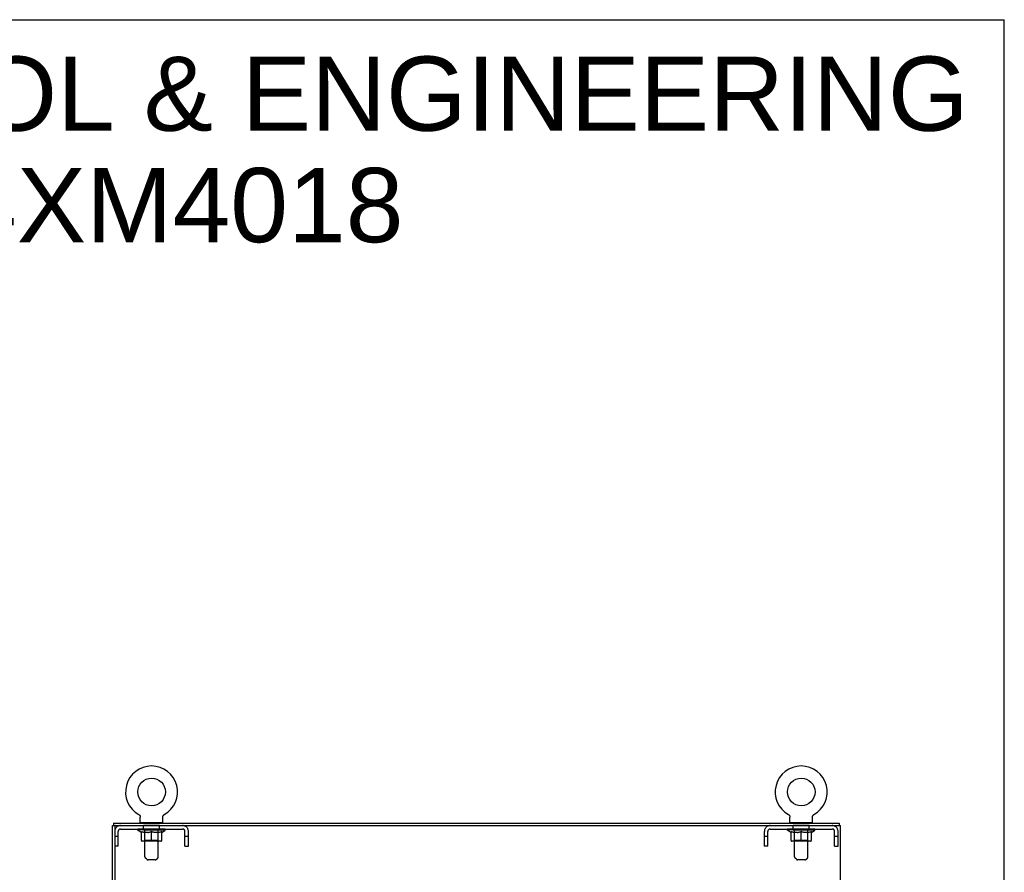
# Model space of a CAD drawing. Header units: inches. Extents: x 0 to 214, y 0 to 139.
# Tile 14 of 14: x 161 to 214, y 92 to 139. Entities that reach past the tile are written whole.
import ezdxf

# ---------------------------------------------------------------- set-up
doc = ezdxf.new("R2010")
doc.units = ezdxf.units.IN
doc.header["$LTSCALE"] = 11.782908
doc.header["$MEASUREMENT"] = 0
doc.linetypes.add('HIDDEN', pattern=[0.2, 0.1, -0.1])
doc.layers.get('0').update_dxf_attribs({"linetype": 'CONTINUOUS'})
for name, color, linetype in [('02___PRT_ALL_AXES', 7, 'CONTINUOUS'), ('DEFAULT_2', 8, 'HIDDEN'), ('DIMENSIONS', 7, 'CONTINUOUS')]:
    doc.layers.add(name, color=color, linetype=linetype)
doc.styles.get("Standard").update_dxf_attribs({"font": 'arial.ttf'})

msp = doc.modelspace()

# ---------------------------------------------------------------- linework, layer by layer
at = {"color": 7, "linetype": 'Continuous'}
for p, q in [((0, 138.622), (214.235, 138.622)), ((214.235, 0), (214.235, 138.622)), ((167.275, 95.463), (167.275, 95.463)), ((167.275, 95.463), (167.28, 95.46)), ((167.277, 95.462), (167.276, 95.462)), ((167.28, 95.46), (167.285, 95.457)), ((167.285, 95.457), (167.29, 95.453)), ((167.29, 95.453), (167.295, 95.45)), ((167.295, 95.45), (167.3, 95.446)), ((167.299, 95.446), (167.304, 95.442)), ((167.304, 95.442), (167.308, 95.438)), ((167.308, 95.438), (167.313, 95.434)), ((167.312, 95.434), (167.317, 95.429)), ((167.316, 95.429), (167.32, 95.425)), ((167.32, 95.425), (167.324, 95.42)), ((167.324, 95.42), (167.328, 95.415)), ((167.327, 95.415), (167.331, 95.41)), ((167.331, 95.41), (167.334, 95.405)), ((167.334, 95.405), (167.337, 95.4)), ((167.337, 95.4), (167.34, 95.394)), ((167.339, 95.395), (167.342, 95.389)), ((167.342, 95.389), (167.344, 95.383)), ((167.344, 95.384), (167.346, 95.378)), ((167.346, 95.378), (167.348, 95.372)), ((167.348, 95.372), (167.35, 95.366)), ((167.35, 95.367), (167.351, 95.361)), ((167.351, 95.361), (167.353, 95.355)), ((167.353, 95.355), (167.353, 95.349)), ((167.353, 95.349), (167.354, 95.343)), ((167.354, 95.343), (167.355, 95.337)), ((167.355, 95.337), (167.355, 95.331)), ((167.355, 95.331), (167.355, 95.326)), ((167.355, 95.041), (167.355, 95.326)), ((168.575, 95.041), (168.575, 95.326)), ((168.576, 95.343), (168.577, 95.349)), ((168.576, 95.337), (168.576, 95.343)), ((168.577, 95.349), (168.578, 95.355)), ((168.578, 95.355), (168.579, 95.361)), ((168.579, 95.361), (168.581, 95.367)), ((168.581, 95.366), (168.582, 95.372)), ((168.582, 95.372), (168.584, 95.378)), ((168.584, 95.378), (168.586, 95.384)), ((168.586, 95.383), (168.588, 95.389)), ((168.588, 95.389), (168.591, 95.395)), ((168.591, 95.394), (168.594, 95.4)), ((168.594, 95.4), (168.597, 95.405)), ((168.596, 95.405), (168.6, 95.41)), ((168.6, 95.41), (168.603, 95.415)), ((168.603, 95.415), (168.606, 95.42)), ((168.606, 95.42), (168.61, 95.425)), ((168.61, 95.425), (168.614, 95.429)), ((168.614, 95.429), (168.618, 95.434)), ((168.618, 95.434), (168.622, 95.438)), ((168.622, 95.438), (168.627, 95.442)), ((168.626, 95.442), (168.631, 95.446)), ((168.631, 95.446), (168.636, 95.45)), ((168.635, 95.45), (168.64, 95.453)), ((168.64, 95.453), (168.645, 95.457)), ((168.645, 95.457), (168.65, 95.46)), ((168.645, 95.457), (168.647, 95.458)), ((168.65, 95.46), (168.655, 95.463)), ((168.654, 95.462), (168.653, 95.462)), ((168.655, 95.463), (168.655, 95.463)), ((202.525, 95.463), (202.525, 95.463)), ((202.525, 95.463), (202.53, 95.46)), ((202.527, 95.462), (202.526, 95.462)), ((202.53, 95.46), (202.535, 95.457)), ((202.535, 95.457), (202.54, 95.453)), ((202.54, 95.453), (202.545, 95.45)), ((202.545, 95.45), (202.55, 95.446)), ((202.549, 95.446), (202.554, 95.442)), ((202.554, 95.442), (202.558, 95.438)), ((202.558, 95.438), (202.563, 95.434)), ((202.562, 95.434), (202.567, 95.429)), ((202.566, 95.429), (202.57, 95.425)), ((202.57, 95.425), (202.574, 95.42)), ((202.574, 95.42), (202.578, 95.415)), ((202.577, 95.415), (202.581, 95.41)), ((202.581, 95.41), (202.584, 95.405)), ((202.584, 95.405), (202.587, 95.4)), ((202.587, 95.4), (202.59, 95.394)), ((202.589, 95.395), (202.592, 95.389)), ((202.592, 95.389), (202.594, 95.383)), ((202.594, 95.384), (202.596, 95.378)), ((202.596, 95.378), (202.598, 95.372)), ((202.598, 95.372), (202.6, 95.366)), ((202.6, 95.367), (202.601, 95.361)), ((202.601, 95.361), (202.603, 95.355)), ((202.603, 95.355), (202.603, 95.349)), ((202.603, 95.349), (202.604, 95.343)), ((202.604, 95.343), (202.605, 95.337)), ((202.605, 95.337), (202.605, 95.331)), ((202.605, 95.331), (202.605, 95.326)), ((202.605, 95.041), (202.605, 95.326)), ((203.825, 95.041), (203.825, 95.326)), ((203.826, 95.343), (203.827, 95.349)), ((203.826, 95.337), (203.826, 95.343)), ((203.827, 95.349), (203.828, 95.355)), ((203.828, 95.355), (203.829, 95.361)), ((203.829, 95.361), (203.831, 95.367)), ((203.831, 95.366), (203.832, 95.372)), ((203.832, 95.372), (203.834, 95.378)), ((203.834, 95.378), (203.836, 95.384)), ((203.836, 95.383), (203.838, 95.389)), ((203.838, 95.389), (203.841, 95.395)), ((203.841, 95.394), (203.844, 95.4)), ((203.844, 95.4), (203.847, 95.405)), ((203.846, 95.405), (203.85, 95.41)), ((203.85, 95.41), (203.853, 95.415)), ((203.853, 95.415), (203.856, 95.42)), ((203.86, 95.425), (203.864, 95.429)), ((203.868, 95.434), (203.872, 95.438)), ((203.876, 95.442), (203.881, 95.446)), ((203.881, 95.446), (203.886, 95.45)), ((203.885, 95.45), (203.89, 95.453)), ((203.89, 95.453), (203.895, 95.457)), ((203.895, 95.457), (203.9, 95.46)), ((203.895, 95.457), (203.897, 95.458)), ((203.9, 95.46), (203.905, 95.463)), ((203.904, 95.462), (203.903, 95.462)), ((203.905, 95.463), (203.905, 95.463)), ((165.84, 11.116), (165.84, 94.866)), ((165.84, 94.866), (165.903, 94.866)), ((165.903, 94.991), (165.903, 94.866)), ((165.903, 94.991), (205.278, 94.991)), ((165.965, 94.803), (165.965, 11.178)), ((166.028, 94.866), (205.34, 94.866)), ((167.37, 95.021), (167.37, 94.991)), ((168.56, 95.021), (167.37, 95.021)), ((168.56, 95.021), (168.56, 94.991)), ((202.62, 95.021), (202.62, 94.991)), ((203.81, 95.021), (202.62, 95.021)), ((203.81, 95.021), (203.81, 94.991)), ((205.278, 94.991), (205.278, 94.866)), ((205.34, 11.116), (205.34, 94.866))]:
    msp.add_line(p, q, dxfattribs=at)
at = {"color": 3, "linetype": 'Continuous'}
for p, q in [((165.903, 94.866), (166.028, 94.866)), ((165.965, 94.866), (165.965, 94.803))]:
    msp.add_line(p, q, dxfattribs=at)
at = {"color": 7, "linetype": 'Continuous'}
for points in [[(168.575, 95.326), (168.575, 95.331), (168.576, 95.337)], [(168.575, 95.326), (168.575, 95.331), (168.576, 95.337)], [(203.825, 95.326), (203.825, 95.331), (203.826, 95.337)], [(203.825, 95.326), (203.825, 95.331), (203.826, 95.337)], [(203.856, 95.42), (203.86, 95.425), (203.864, 95.429)], [(203.864, 95.429), (203.868, 95.434), (203.872, 95.438)], [(203.872, 95.438), (203.877, 95.442), (203.881, 95.446)]]:
    msp.add_lwpolyline(points, dxfattribs=at)
for centre in [(167.965, 96.692), (203.215, 96.692)]:
    msp.add_circle(centre, 0.75, dxfattribs=at)
for centre, radius, start, end in [((167.965, 96.692), 1.41, 299.2655, 240.7345), ((203.215, 96.692), 1.41, 299.2655, 240.7345), ((166.028, 94.803), 0.0625, 90, 180), ((167.375, 95.041), 0.02, 180, 263.0769), ((168.555, 95.041), 0.02, 276.9231, 360), ((202.625, 95.041), 0.02, 180, 263.0769), ((203.805, 95.041), 0.02, 276.9231, 360)]:
    msp.add_arc(centre, radius, start, end, dxfattribs=at)
at = {"layer": '02___PRT_ALL_AXES', "color": 8, "linetype": 'HIDDEN'}
for p, q in [((167.528, 94.679), (167.528, 94.866)), ((168.403, 94.866), (167.528, 94.866)), ((168.403, 94.679), (167.528, 94.679)), ((168.403, 94.679), (168.403, 94.866)), ((202.778, 94.679), (202.778, 94.866)), ((203.653, 94.866), (202.778, 94.866)), ((203.653, 94.679), (202.778, 94.679)), ((203.653, 94.679), (203.653, 94.866))]:
    msp.add_line(p, q, dxfattribs=at)
at = {"layer": 'DEFAULT_2', "color": 8, "linetype": 'HIDDEN'}
for p, q in [((167.284, 95.458), (167.285, 95.457)), ((168.655, 95.463), (168.655, 95.463)), ((202.534, 95.458), (202.535, 95.457)), ((203.905, 95.463), (203.905, 95.463)), ((166.282, 94.679), (169.648, 94.679)), ((167.222, 94.616), (167.222, 94.671)), ((167.408, 94.485), (167.222, 94.616)), ((168.709, 94.616), (167.222, 94.616)), ((167.233, 94.663), (167.233, 94.671)), ((167.244, 94.659), (167.244, 94.663)), ((167.244, 94.659), (168.687, 94.659)), ((167.254, 94.659), (167.254, 94.663)), ((167.255, 94.659), (167.255, 94.663)), ((167.267, 94.663), (167.267, 94.671)), ((167.286, 94.659), (167.286, 94.663)), ((167.288, 94.659), (167.288, 94.663)), ((167.321, 94.663), (167.321, 94.671)), ((167.339, 94.659), (167.339, 94.663)), ((167.342, 94.659), (167.342, 94.663)), ((167.578, 94.663), (167.349, 94.663)), ((167.396, 94.663), (167.396, 94.671)), ((167.397, 94.659), (167.397, 94.663)), ((167.398, 94.659), (167.398, 94.663)), ((167.401, 94.659), (167.401, 94.663)), ((167.41, 94.659), (167.41, 94.663)), ((167.411, 94.659), (167.411, 94.663)), ((167.415, 94.659), (167.415, 94.663)), ((167.418, 94.659), (167.418, 94.664)), ((167.422, 94.659), (167.422, 94.663)), ((167.441, 94.659), (167.441, 94.663)), ((167.459, 94.659), (167.459, 94.663)), ((167.461, 94.659), (167.461, 94.666)), ((167.487, 94.663), (167.487, 94.671)), ((167.487, 94.659), (167.487, 94.663)), ((167.499, 94.659), (167.499, 94.663)), ((167.504, 94.659), (167.504, 94.663)), ((167.512, 94.659), (167.512, 94.663)), ((167.527, 94.659), (167.527, 94.667)), ((167.548, 94.659), (167.548, 94.663)), ((167.551, 94.659), (167.551, 94.663)), ((167.578, 94.659), (167.578, 94.663)), ((167.59, 95.021), (167.59, 94.991)), ((167.657, 94.663), (167.591, 94.663)), ((167.593, 94.663), (167.593, 94.671)), ((167.599, 94.064), (167.599, 94.612)), ((167.6, 93.175), (167.6, 94.991)), ((167.602, 94.659), (167.602, 94.663)), ((167.607, 94.659), (167.607, 94.663)), ((167.614, 94.659), (167.614, 94.669)), ((167.622, 94.659), (167.622, 94.663)), ((167.633, 94.659), (167.633, 94.663)), ((167.657, 94.659), (167.657, 94.663)), ((167.744, 94.663), (167.682, 94.663)), ((167.706, 94.659), (167.706, 94.663)), ((167.711, 94.663), (167.711, 94.671)), ((167.715, 94.659), (167.715, 94.663)), ((167.718, 94.659), (167.718, 94.67)), ((167.721, 94.659), (167.721, 94.663)), ((167.731, 94.659), (167.731, 94.663)), ((167.744, 94.659), (167.744, 94.663)), ((167.839, 94.663), (167.781, 94.663)), ((167.797, 94.659), (167.797, 94.663)), ((167.83, 94.663), (167.922, 94.668)), ((167.836, 94.663), (167.836, 94.671)), ((167.837, 94.671), (167.836, 94.671)), ((167.837, 94.663), (167.837, 94.67)), ((167.837, 94.659), (167.837, 94.663)), ((167.839, 94.659), (167.839, 94.663)), ((167.842, 94.659), (167.842, 94.663)), ((167.843, 94.659), (167.843, 94.663)), ((167.886, 94.663), (167.959, 94.663)), ((167.894, 94.659), (167.894, 94.663)), ((167.898, 94.663), (167.898, 94.667)), ((167.922, 94.663), (167.922, 94.668)), ((167.937, 94.659), (167.937, 94.663)), ((167.962, 94.663), (167.962, 94.663)), ((167.962, 94.659), (167.962, 94.663)), ((167.962, 94.659), (167.962, 94.663)), ((167.965, 94.663), (167.965, 94.671)), ((167.965, 94.671), (168.1, 94.663)), ((167.968, 94.659), (167.968, 94.663)), ((167.968, 94.659), (167.968, 94.663)), ((167.968, 94.663), (167.968, 94.663)), ((167.993, 94.659), (167.993, 94.663)), ((167.993, 94.663), (168.044, 94.663)), ((168.036, 94.659), (168.036, 94.663)), ((168.087, 94.659), (168.087, 94.663)), ((168.089, 94.659), (168.089, 94.663)), ((168.092, 94.659), (168.092, 94.663)), ((168.092, 94.663), (168.149, 94.663)), ((168.094, 94.663), (168.094, 94.671)), ((168.094, 94.671), (168.094, 94.671)), ((168.094, 94.663), (168.094, 94.67)), ((168.094, 94.659), (168.094, 94.663)), ((168.133, 94.659), (168.133, 94.663)), ((168.186, 94.659), (168.186, 94.663)), ((168.186, 94.663), (168.249, 94.663)), ((168.2, 94.659), (168.2, 94.663)), ((168.209, 94.659), (168.209, 94.663)), ((168.212, 94.659), (168.212, 94.67)), ((168.215, 94.659), (168.215, 94.663)), ((168.219, 94.663), (168.219, 94.671)), ((168.225, 94.659), (168.225, 94.663)), ((168.274, 94.659), (168.274, 94.663)), ((168.274, 94.663), (168.339, 94.663)), ((168.298, 94.659), (168.298, 94.663)), ((168.309, 94.659), (168.309, 94.663)), ((168.316, 94.659), (168.316, 94.669)), ((168.323, 94.659), (168.323, 94.663)), ((168.329, 94.659), (168.329, 94.663)), ((168.33, 93.175), (168.33, 94.991)), ((168.331, 94.064), (168.331, 94.612)), ((168.337, 94.663), (168.337, 94.671)), ((168.34, 95.021), (168.34, 94.991)), ((168.352, 94.659), (168.352, 94.663)), ((168.352, 94.663), (168.581, 94.663)), ((168.38, 94.659), (168.38, 94.663)), ((168.382, 94.659), (168.382, 94.663)), ((168.403, 94.659), (168.403, 94.667)), ((168.419, 94.659), (168.419, 94.663)), ((168.427, 94.659), (168.427, 94.663)), ((168.432, 94.659), (168.432, 94.663)), ((168.443, 94.663), (168.443, 94.671)), ((168.443, 94.659), (168.443, 94.663)), ((168.469, 94.659), (168.469, 94.666)), ((168.471, 94.659), (168.471, 94.663)), ((168.489, 94.659), (168.489, 94.663)), ((168.509, 94.659), (168.509, 94.663)), ((168.513, 94.659), (168.513, 94.664)), ((168.516, 94.659), (168.516, 94.663)), ((168.52, 94.659), (168.52, 94.663)), ((168.52, 94.659), (168.52, 94.663)), ((168.522, 94.485), (168.709, 94.616)), ((168.53, 94.659), (168.53, 94.663)), ((168.533, 94.659), (168.533, 94.663)), ((168.533, 94.659), (168.533, 94.663)), ((168.535, 94.663), (168.535, 94.671)), ((168.588, 94.659), (168.588, 94.663)), ((168.592, 94.659), (168.592, 94.663)), ((168.609, 94.663), (168.609, 94.671)), ((168.642, 94.659), (168.642, 94.663)), ((168.644, 94.659), (168.644, 94.663)), ((168.664, 94.663), (168.664, 94.671)), ((168.675, 94.659), (168.675, 94.663)), ((168.676, 94.659), (168.676, 94.663)), ((168.687, 94.659), (168.687, 94.663)), ((168.697, 94.663), (168.697, 94.671)), ((168.709, 94.616), (168.709, 94.671)), ((201.532, 94.679), (204.898, 94.679)), ((202.472, 94.616), (202.472, 94.671)), ((203.959, 94.616), (202.472, 94.616)), ((202.658, 94.485), (202.472, 94.616)), ((202.483, 94.663), (202.483, 94.671)), ((202.494, 94.659), (202.494, 94.663)), ((202.494, 94.659), (203.937, 94.659)), ((202.504, 94.659), (202.504, 94.663)), ((202.505, 94.659), (202.505, 94.663)), ((202.517, 94.663), (202.517, 94.671)), ((202.536, 94.659), (202.536, 94.663)), ((202.538, 94.659), (202.538, 94.663)), ((202.571, 94.663), (202.571, 94.671)), ((202.589, 94.659), (202.589, 94.663)), ((202.592, 94.659), (202.592, 94.663)), ((202.828, 94.663), (202.599, 94.663)), ((202.646, 94.663), (202.646, 94.671)), ((202.647, 94.659), (202.647, 94.663)), ((202.648, 94.659), (202.648, 94.663)), ((202.651, 94.659), (202.651, 94.663)), ((202.66, 94.659), (202.66, 94.663)), ((202.661, 94.659), (202.661, 94.663)), ((202.665, 94.659), (202.665, 94.663)), ((202.668, 94.659), (202.668, 94.664)), ((202.672, 94.659), (202.672, 94.663)), ((202.691, 94.659), (202.691, 94.663)), ((202.709, 94.659), (202.709, 94.663)), ((202.711, 94.659), (202.711, 94.666)), ((202.737, 94.663), (202.737, 94.671)), ((202.737, 94.659), (202.737, 94.663)), ((202.749, 94.659), (202.749, 94.663)), ((202.754, 94.659), (202.754, 94.663)), ((202.762, 94.659), (202.762, 94.663)), ((202.777, 94.659), (202.777, 94.667)), ((202.798, 94.659), (202.798, 94.663)), ((202.801, 94.659), (202.801, 94.663)), ((202.828, 94.659), (202.828, 94.663)), ((202.84, 95.021), (202.84, 94.991)), ((202.907, 94.663), (202.841, 94.663)), ((202.843, 94.663), (202.843, 94.671)), ((202.849, 94.064), (202.849, 94.612)), ((202.85, 93.175), (202.85, 94.991)), ((202.852, 94.659), (202.852, 94.663)), ((202.857, 94.659), (202.857, 94.663)), ((202.864, 94.659), (202.864, 94.669)), ((202.872, 94.659), (202.872, 94.663)), ((202.883, 94.659), (202.883, 94.663)), ((202.907, 94.659), (202.907, 94.663)), ((202.994, 94.663), (202.932, 94.663)), ((202.956, 94.659), (202.956, 94.663)), ((202.961, 94.663), (202.961, 94.671)), ((202.965, 94.659), (202.965, 94.663)), ((202.968, 94.659), (202.968, 94.67)), ((202.971, 94.659), (202.971, 94.663)), ((202.981, 94.659), (202.981, 94.663)), ((202.994, 94.659), (202.994, 94.663)), ((203.089, 94.663), (203.031, 94.663)), ((203.047, 94.659), (203.047, 94.663)), ((203.08, 94.663), (203.172, 94.668)), ((203.086, 94.663), (203.086, 94.671)), ((203.087, 94.671), (203.086, 94.671)), ((203.087, 94.663), (203.087, 94.67)), ((203.087, 94.659), (203.087, 94.663)), ((203.089, 94.659), (203.089, 94.663)), ((203.092, 94.659), (203.092, 94.663)), ((203.093, 94.659), (203.093, 94.663)), ((203.136, 94.663), (203.209, 94.663)), ((203.144, 94.659), (203.144, 94.663)), ((203.148, 94.663), (203.148, 94.667)), ((203.172, 94.663), (203.172, 94.668)), ((203.187, 94.659), (203.187, 94.663)), ((203.212, 94.663), (203.212, 94.663)), ((203.212, 94.659), (203.212, 94.663)), ((203.212, 94.659), (203.212, 94.663)), ((203.215, 94.663), (203.215, 94.671)), ((203.215, 94.671), (203.35, 94.663)), ((203.218, 94.659), (203.218, 94.663)), ((203.218, 94.659), (203.218, 94.663)), ((203.218, 94.663), (203.218, 94.663)), ((203.243, 94.659), (203.243, 94.663)), ((203.243, 94.663), (203.294, 94.663)), ((203.286, 94.659), (203.286, 94.663)), ((203.337, 94.659), (203.337, 94.663)), ((203.339, 94.659), (203.339, 94.663)), ((203.342, 94.659), (203.342, 94.663)), ((203.342, 94.663), (203.399, 94.663)), ((203.344, 94.663), (203.344, 94.671)), ((203.344, 94.671), (203.344, 94.671)), ((203.344, 94.663), (203.344, 94.67)), ((203.344, 94.659), (203.344, 94.663)), ((203.383, 94.659), (203.383, 94.663)), ((203.436, 94.659), (203.436, 94.663)), ((203.436, 94.663), (203.499, 94.663)), ((203.45, 94.659), (203.45, 94.663)), ((203.459, 94.659), (203.459, 94.663)), ((203.462, 94.659), (203.462, 94.67)), ((203.465, 94.659), (203.465, 94.663)), ((203.469, 94.663), (203.469, 94.671)), ((203.475, 94.659), (203.475, 94.663)), ((203.524, 94.659), (203.524, 94.663)), ((203.524, 94.663), (203.589, 94.663)), ((203.548, 94.659), (203.548, 94.663)), ((203.559, 94.659), (203.559, 94.663)), ((203.566, 94.659), (203.566, 94.669)), ((203.573, 94.659), (203.573, 94.663)), ((203.579, 94.659), (203.579, 94.663)), ((203.58, 93.175), (203.58, 94.991)), ((203.581, 94.064), (203.581, 94.612)), ((203.587, 94.663), (203.587, 94.671)), ((203.59, 95.021), (203.59, 94.991)), ((203.602, 94.659), (203.602, 94.663)), ((203.602, 94.663), (203.831, 94.663)), ((203.63, 94.659), (203.63, 94.663)), ((203.632, 94.659), (203.632, 94.663)), ((203.653, 94.659), (203.653, 94.667)), ((203.669, 94.659), (203.669, 94.663)), ((203.677, 94.659), (203.677, 94.663)), ((203.682, 94.659), (203.682, 94.663)), ((203.693, 94.663), (203.693, 94.671)), ((203.693, 94.659), (203.693, 94.663)), ((203.719, 94.659), (203.719, 94.666)), ((203.721, 94.659), (203.721, 94.663)), ((203.739, 94.659), (203.739, 94.663)), ((203.759, 94.659), (203.759, 94.663)), ((203.763, 94.659), (203.763, 94.664)), ((203.766, 94.659), (203.766, 94.663)), ((203.77, 94.659), (203.77, 94.663)), ((203.77, 94.659), (203.77, 94.663)), ((203.772, 94.485), (203.959, 94.616)), ((203.78, 94.659), (203.78, 94.663)), ((203.783, 94.659), (203.783, 94.663)), ((203.783, 94.659), (203.783, 94.663)), ((203.785, 94.663), (203.785, 94.671)), ((203.838, 94.659), (203.838, 94.663)), ((203.842, 94.659), (203.842, 94.663)), ((203.859, 94.663), (203.859, 94.671)), ((203.892, 94.659), (203.892, 94.663)), ((203.894, 94.659), (203.894, 94.663)), ((203.914, 94.663), (203.914, 94.671)), ((203.925, 94.659), (203.925, 94.663)), ((203.926, 94.659), (203.926, 94.663)), ((203.937, 94.659), (203.937, 94.663)), ((203.947, 94.663), (203.947, 94.671)), ((203.959, 94.616), (203.959, 94.671)), ((166.152, 94.271), (165.965, 94.271)), ((166.152, 93.741), (166.152, 94.549)), ((167.408, 94.485), (167.415, 94.485)), ((167.415, 94.061), (167.415, 94.54)), ((167.415, 94.54), (167.449, 94.527)), ((167.484, 94.515), (167.449, 94.527)), ((167.517, 94.505), (167.483, 94.516)), ((167.55, 94.497), (167.516, 94.506)), ((167.583, 94.49), (167.55, 94.497)), ((167.599, 94.064), (167.553, 94.017)), ((167.616, 94.485), (167.583, 94.491)), ((168.331, 94.064), (167.599, 94.064)), ((167.764, 94.485), (167.616, 94.485)), ((167.764, 94.485), (167.797, 94.491)), ((167.83, 94.497), (167.797, 94.49)), ((167.863, 94.506), (167.83, 94.497)), ((167.897, 94.516), (167.863, 94.505)), ((167.931, 94.527), (167.896, 94.515)), ((167.965, 94.54), (167.93, 94.527)), ((167.965, 94.017), (167.965, 94.54)), ((167.965, 94.54), (168, 94.527)), ((168.034, 94.515), (168, 94.527)), ((168.068, 94.505), (168.033, 94.516)), ((168.101, 94.497), (168.067, 94.506)), ((168.134, 94.49), (168.1, 94.497)), ((168.166, 94.485), (168.133, 94.491)), ((168.315, 94.485), (168.166, 94.485)), ((168.315, 94.485), (168.348, 94.491)), ((168.331, 94.064), (168.378, 94.017)), ((168.381, 94.497), (168.347, 94.49)), ((168.414, 94.506), (168.38, 94.497)), ((168.447, 94.516), (168.413, 94.505)), ((168.481, 94.527), (168.447, 94.515)), ((168.516, 94.54), (168.481, 94.527)), ((168.516, 94.061), (168.516, 94.54)), ((168.516, 94.485), (168.522, 94.485)), ((169.778, 93.741), (169.778, 94.549)), ((169.965, 94.271), (169.778, 94.271)), ((169.965, 93.741), (169.965, 94.549)), ((201.215, 93.741), (201.215, 94.549)), ((201.402, 94.271), (201.215, 94.271)), ((201.402, 93.741), (201.402, 94.549)), ((202.658, 94.485), (202.665, 94.485)), ((202.665, 94.061), (202.665, 94.54)), ((202.665, 94.54), (202.699, 94.527)), ((202.734, 94.515), (202.699, 94.527)), ((202.767, 94.505), (202.733, 94.516)), ((202.8, 94.497), (202.766, 94.506)), ((202.833, 94.49), (202.8, 94.497)), ((202.849, 94.064), (202.803, 94.017)), ((202.866, 94.485), (202.833, 94.491)), ((203.581, 94.064), (202.849, 94.064)), ((203.014, 94.485), (202.866, 94.485)), ((203.014, 94.485), (203.047, 94.491)), ((203.08, 94.497), (203.047, 94.49)), ((203.113, 94.506), (203.08, 94.497)), ((203.147, 94.516), (203.113, 94.505)), ((203.181, 94.527), (203.146, 94.515)), ((203.215, 94.54), (203.18, 94.527)), ((203.215, 94.017), (203.215, 94.54)), ((203.215, 94.54), (203.25, 94.527)), ((203.284, 94.515), (203.25, 94.527)), ((203.318, 94.505), (203.283, 94.516)), ((203.351, 94.497), (203.317, 94.506)), ((203.384, 94.49), (203.35, 94.497)), ((203.416, 94.485), (203.383, 94.491)), ((203.565, 94.485), (203.416, 94.485)), ((203.565, 94.485), (203.598, 94.491)), ((203.581, 94.064), (203.628, 94.017)), ((203.631, 94.497), (203.597, 94.49)), ((203.664, 94.506), (203.63, 94.497)), ((203.697, 94.516), (203.663, 94.505)), ((203.731, 94.527), (203.697, 94.515)), ((203.766, 94.54), (203.731, 94.527)), ((203.766, 94.061), (203.766, 94.54)), ((203.766, 94.485), (203.772, 94.485)), ((205.028, 93.741), (205.028, 94.549)), ((205.215, 94.271), (205.028, 94.271)), ((205.215, 93.741), (205.215, 94.549)), ((166.152, 93.741), (165.965, 93.741)), ((168.472, 94.017), (167.458, 94.017)), ((169.778, 93.741), (169.965, 93.741)), ((201.402, 93.741), (201.215, 93.741)), ((203.722, 94.017), (202.708, 94.017)), ((205.028, 93.741), (205.215, 93.741)), ((167.701, 93.033), (167.629, 93.104)), ((168.159, 93.004), (167.772, 93.004)), ((168.229, 93.033), (168.301, 93.104)), ((202.951, 93.033), (202.879, 93.104)), ((203.409, 93.004), (203.022, 93.004)), ((203.479, 93.033), (203.551, 93.104))]:
    msp.add_line(p, q, dxfattribs=at)
for centre, radius, start, end in [((166.282, 94.549), 0.317, 90, 180), ((166.282, 94.549), 0.13, 90, 180), ((167.375, 95.041), 0.02, 263.0769, 270), ((167.553, 94.612), 0.0466, 0, 90), ((167.57, 94.991), 0.03, 0, 90), ((168.36, 94.991), 0.03, 90, 180), ((168.378, 94.612), 0.0466, 90, 180), ((168.555, 95.041), 0.02, 270, 276.9231), ((169.648, 94.549), 0.317, 0, 90), ((169.648, 94.549), 0.13, 0, 90), ((201.532, 94.549), 0.317, 90, 180), ((201.532, 94.549), 0.13, 90, 180), ((202.625, 95.041), 0.02, 263.0769, 270), ((202.803, 94.612), 0.0466, 0, 90), ((202.82, 94.991), 0.03, 0, 90), ((203.61, 94.991), 0.03, 90, 180), ((203.628, 94.612), 0.0466, 90, 180), ((203.805, 95.041), 0.02, 270, 276.9231), ((204.898, 94.549), 0.317, 0, 90), ((204.898, 94.549), 0.13, 0, 90), ((167.458, 94.061), 0.0434, 180, 270), ((168.472, 94.061), 0.0434, 270, 360), ((202.708, 94.061), 0.0434, 180, 270), ((203.722, 94.061), 0.0434, 270, 360), ((167.7, 93.175), 0.1, 180, 225), ((167.772, 93.104), 0.1, 225, 270), ((168.159, 93.104), 0.1, 270, 315), ((168.23, 93.175), 0.1, 315, 360), ((202.95, 93.175), 0.1, 180, 225), ((203.022, 93.104), 0.1, 225, 270), ((203.409, 93.104), 0.1, 270, 315), ((203.48, 93.175), 0.1, 315, 360)]:
    msp.add_arc(centre, radius, start, end, dxfattribs=at)
for centre, major_axis, ratio, start_param, end_param in [((167.965, 94.671), (0.743, 0.008), 0.059247, 2.966439, 3.140971), ((167.198, 94.657), (0.232, 0), 0.060167, 0.426548, 1.470503), ((167.965, 94.671), (0.744, 0), 0.060167, 3.141593, 3.316126), ((167.198, 94.649), (0.232, 0.002), 0.059247, 1.374323, 1.469882), ((167.965, 94.671), (0.743, 0.015), 0.056515, 2.79136, 2.965893), ((167.17, 94.657), (0.232, 0.002), 0.059247, 0.251393, 1.295349), ((167.25, 94.657), (0.232, -0.002), 0.059247, 0.601702, 1.645657), ((167.965, 94.671), (0.743, -0.008), 0.059247, -2.966439, -2.791906), ((167.25, 94.649), (0.232, 0), 0.060167, 1.549477, 1.645036), ((167.17, 94.649), (0.232, 0.005), 0.056515, 1.199244, 1.294804), ((167.254, 94.652), (0.192, 0.002), 0.059247, 1.051627, 1.625044), ((167.231, 94.652), (0.192, 0.004), 0.056515, 0.876548, 1.449966), ((167.299, 94.652), (0.192, 0), 0.060167, 1.226781, 1.800198), ((167.965, 94.671), (0.743, 0.022), 0.052059, 2.616423, 2.790956), ((167.166, 94.657), (0.232, 0.005), 0.056515, 0.076315, 1.120271), ((167.324, 94.657), (0.232, -0.005), 0.056515, 0.77678, 1.820736), ((167.965, 94.671), (0.743, -0.015), 0.056515, -2.79136, -2.616827), ((167.324, 94.649), (0.232, -0.002), 0.059247, 1.724631, 1.82019), ((167.166, 94.649), (0.232, 0.007), 0.052059, 1.024308, 1.119867), ((167.23, 94.652), (0.192, 0.006), 0.052059, 0.701611, 1.275029), ((167.364, 94.652), (0.192, -0.002), 0.059247, 1.401935, 1.975352), ((167.965, 94.671), (0.743, 0.029), 0.046022, 2.441677, 2.61621), ((167.417, 94.657), (0.232, -0.007), 0.052059, 0.951717, 1.995673), ((167.186, 94.657), (0.232, 0.007), 0.052059, -0.098622, 0.945334), ((167.965, 94.671), (0.743, -0.022), 0.052059, -2.616423, -2.441891), ((167.417, 94.649), (0.232, -0.005), 0.056515, 1.899709, 1.995269), ((167.186, 94.649), (0.232, 0.009), 0.046022, 0.849561, 0.945121), ((167.252, 94.652), (0.192, 0.007), 0.046022, 0.526865, 1.100283), ((167.447, 94.652), (0.192, -0.004), 0.056515, 1.577013, 2.150431), ((167.965, 94.671), (0.743, 0.034), 0.038593, 2.267147, 2.44168), ((167.526, 94.657), (0.232, -0.009), 0.046022, 1.126463, 2.170419), ((167.23, 94.657), (0.232, 0.009), 0.046022, -0.273368, 0.770588), ((167.965, 94.671), (0.743, -0.029), 0.046022, -2.441677, -2.267144), ((167.526, 94.649), (0.232, -0.007), 0.052059, 2.074646, 2.170205), ((167.23, 94.649), (0.232, 0.011), 0.038593, 0.675031, 0.77059), ((167.295, 94.652), (0.192, 0.009), 0.038593, 0.352335, 0.925752), ((167.546, 94.652), (0.192, -0.006), 0.052059, 1.75195, 2.325367), ((167.965, 94.671), (0.743, 0.039), 0.030002, 2.09283, 2.267363), ((167.649, 94.657), (0.232, -0.011), 0.038593, 1.300994, 2.344949), ((167.296, 94.657), (0.232, 0.011), 0.038593, -0.447899, 0.596057), ((167.965, 94.671), (0.743, -0.034), 0.038593, -2.267147, -2.092614), ((167.649, 94.649), (0.232, -0.009), 0.046022, 2.249392, 2.344952), ((167.296, 94.649), (0.232, 0.012), 0.030002, 0.500714, 0.596274), ((167.359, 94.652), (0.192, 0.01), 0.030002, 0.178018, 0.751436), ((167.658, 94.652), (0.192, -0.007), 0.046022, 1.926696, 2.500114), ((167.382, 94.657), (0.232, 0.012), 0.030002, -0.622215, 0.421741), ((167.965, 94.671), (0.743, 0.042), 0.020513, 1.918702, 2.093235), ((167.782, 94.657), (0.232, -0.012), 0.030002, 1.47531, 2.519266), ((167.965, 94.671), (0.743, -0.039), 0.030002, -2.09283, -1.918297), ((167.782, 94.649), (0.232, -0.011), 0.038593, 2.423923, 2.519482), ((167.382, 94.649), (0.232, 0.013), 0.020513, 0.326586, 0.422146), ((167.441, 94.652), (0.192, 0.011), 0.020513, 0.00389, 0.577307), ((167.779, 94.652), (0.192, -0.009), 0.038593, 2.101227, 2.674644), ((167.486, 94.657), (0.232, 0.013), 0.020513, -0.796343, 0.247613), ((167.965, 94.671), (0.743, 0.044), 0.010411, 1.744712, 1.919245), ((167.92, 94.657), (0.232, -0.013), 0.020513, 1.649438, 2.693394), ((167.965, 94.671), (0.743, -0.042), 0.020513, -1.918702, -1.744169), ((167.92, 94.649), (0.232, -0.012), 0.030002, 2.598239, 2.693799), ((167.486, 94.649), (0.232, 0.014), 0.010411, 0.152596, 0.248156), ((167.539, 94.652), (0.192, 0.011), 0.010411, 6.113086, 6.686503), ((167.905, 94.652), (0.192, -0.01), 0.030002, 2.275543, 2.848961), ((167.605, 94.657), (0.232, 0.014), 0.010411, -0.970333, -0.000837), ((168.059, 94.657), (0.232, -0.014), 0.010411, 1.823428, 2.867384), ((167.965, 94.671), (0.743, -0.044), 0.010411, -1.744712, -1.570179), ((168.059, 94.649), (0.232, -0.013), 0.020513, 2.772368, 2.867927), ((168.034, 94.652), (0.192, -0.011), 0.020513, 2.449671, 3.023089), ((167.871, 94.657), (0.232, 0.014), 0.010411, 0.274209, 1.318165), ((167.77, 94.652), (0.192, 0.011), 0.010411, -0.000381, 0.517932), ((167.735, 94.649), (0.232, 0.014), 0.010411, 0.195236, 0.407198), ((167.965, 94.671), (0.743, 0.044), 0.010411, -1.579123, -1.39688), ((168.196, 94.649), (0.232, -0.014), 0.010411, 2.946357, 3.041917), ((168.16, 94.652), (0.192, -0.011), 0.010411, 2.623661, 3.142044), ((168.011, 94.657), (0.232, 0.013), 0.020513, 0.448199, 1.492154), ((167.896, 94.652), (0.192, 0.011), 0.020513, 0.118504, 0.691921), ((167.871, 94.649), (0.232, 0.013), 0.020513, 0.273666, 0.369225), ((167.965, 94.671), (0.743, 0.042), 0.020513, -1.397424, -1.222891), ((168.325, 94.657), (0.232, -0.014), 0.010411, -3.140756, -2.17126), ((167.965, 94.671), (0.743, -0.044), 0.010411, 1.222347, 1.39688), ((168.149, 94.657), (0.232, 0.012), 0.030002, 0.622327, 1.666283), ((168.025, 94.652), (0.192, 0.01), 0.030002, 0.292632, 0.86605), ((168.392, 94.652), (0.192, -0.011), 0.010411, 2.738275, 3.311692), ((168.444, 94.657), (0.232, -0.013), 0.020513, 2.89398, 3.937936), ((168.011, 94.649), (0.232, 0.012), 0.030002, 0.447794, 0.543354), ((168.444, 94.649), (0.232, -0.014), 0.010411, 2.893437, 2.988996), ((167.965, 94.671), (0.743, 0.039), 0.030002, -1.223295, -1.048762), ((168.281, 94.657), (0.232, 0.011), 0.038593, 0.796643, 1.840599), ((167.965, 94.671), (0.743, -0.042), 0.020513, 1.048358, 1.222891), ((168.152, 94.652), (0.192, 0.009), 0.038593, 0.466948, 1.040366), ((168.49, 94.652), (0.192, -0.011), 0.020513, 2.564285, 3.137703), ((168.548, 94.657), (0.232, -0.012), 0.030002, 2.719852, 3.763807), ((168.404, 94.657), (0.232, 0.009), 0.046022, 0.971174, 2.01513), ((168.149, 94.649), (0.232, 0.011), 0.038593, 0.62211, 0.71767), ((168.548, 94.649), (0.232, -0.013), 0.020513, 2.719447, 2.815007), ((167.965, 94.671), (0.743, 0.034), 0.038593, -1.048979, -0.874446), ((167.965, 94.671), (0.743, -0.039), 0.030002, 0.874229, 1.048762), ((168.273, 94.652), (0.192, 0.007), 0.046022, 0.641479, 1.214897), ((168.514, 94.657), (0.232, 0.007), 0.052059, 1.14592, 2.189876), ((168.572, 94.652), (0.192, -0.01), 0.030002, 2.390157, 2.963574), ((168.635, 94.657), (0.232, -0.011), 0.038593, 2.545535, 3.589491), ((168.384, 94.652), (0.192, 0.006), 0.052059, 0.816225, 1.389643), ((168.281, 94.649), (0.232, 0.009), 0.046022, 0.796641, 0.892201), ((168.635, 94.649), (0.232, -0.012), 0.030002, 2.545319, 2.640878), ((168.607, 94.657), (0.232, 0.005), 0.056515, 1.320857, 2.364813), ((167.965, 94.671), (0.743, 0.029), 0.046022, -0.874448, -0.699915), ((167.965, 94.671), (0.743, -0.034), 0.038593, 0.699913, 0.874446), ((168.701, 94.657), (0.232, -0.009), 0.046022, 2.371005, 3.41496), ((168.635, 94.652), (0.192, -0.009), 0.038593, 2.21584, 2.789258), ((168.483, 94.652), (0.192, 0.004), 0.056515, 0.991162, 1.564579), ((168.68, 94.657), (0.232, 0.002), 0.059247, 1.495935, 2.539891), ((168.745, 94.657), (0.232, -0.007), 0.052059, 2.196258, 3.240214), ((168.679, 94.652), (0.192, -0.007), 0.046022, 2.04131, 2.614727), ((168.404, 94.649), (0.232, 0.007), 0.052059, 0.971387, 1.066947), ((168.701, 94.649), (0.232, -0.011), 0.038593, 2.371002, 2.466562), ((168.732, 94.657), (0.232, 0), 0.060167, 1.671089, 2.715045), ((168.765, 94.657), (0.232, -0.005), 0.056515, 2.021322, 3.065278), ((168.567, 94.652), (0.192, 0.002), 0.059247, 1.16624, 1.739658), ((167.965, 94.671), (0.743, 0.022), 0.052059, -0.699702, -0.525169), ((167.965, 94.671), (0.743, -0.029), 0.046022, 0.525382, 0.699915), ((168.76, 94.657), (0.232, -0.002), 0.059247, 1.846243, 2.890199), ((168.7, 94.652), (0.192, -0.006), 0.052059, 1.866564, 2.439981), ((168.632, 94.652), (0.192, 0), 0.060167, 1.341394, 1.914812), ((168.699, 94.652), (0.192, -0.004), 0.056515, 1.691627, 2.265045), ((168.676, 94.652), (0.192, -0.002), 0.059247, 1.516549, 2.089966), ((168.514, 94.649), (0.232, 0.005), 0.056515, 1.146324, 1.241883), ((168.745, 94.649), (0.232, -0.009), 0.046022, 2.196472, 2.292031), ((167.965, 94.671), (0.743, 0.015), 0.056515, -0.524765, -0.350233), ((167.965, 94.671), (0.743, -0.022), 0.052059, 0.350636, 0.525169), ((168.607, 94.649), (0.232, 0.002), 0.059247, 1.321402, 1.416962), ((168.765, 94.649), (0.232, -0.007), 0.052059, 2.021726, 2.117285), ((167.965, 94.671), (0.743, 0.008), 0.059247, -0.349687, -0.175154), ((167.965, 94.671), (0.743, -0.015), 0.056515, 0.1757, 0.350233), ((168.68, 94.649), (0.232, 0), 0.060167, 1.496556, 1.592116), ((168.76, 94.649), (0.232, -0.005), 0.056515, 1.846789, 1.942348), ((168.732, 94.649), (0.232, -0.002), 0.059247, 1.67171, 1.76727), ((167.965, 94.671), (0.744, 0), 0.060167, -0.174533, 0), ((167.965, 94.671), (0.743, -0.008), 0.059247, 0.000621, 0.175154), ((203.215, 94.671), (0.743, 0.008), 0.059247, 2.966439, 3.140971), ((202.448, 94.657), (0.232, 0), 0.060167, 0.426548, 1.470503), ((203.215, 94.671), (0.744, 0), 0.060167, 3.141593, 3.316126), ((202.448, 94.649), (0.232, 0.002), 0.059247, 1.374323, 1.469882), ((203.215, 94.671), (0.743, 0.015), 0.056515, 2.79136, 2.965893), ((202.42, 94.657), (0.232, 0.002), 0.059247, 0.251393, 1.295349), ((202.5, 94.657), (0.232, -0.002), 0.059247, 0.601702, 1.645657), ((203.215, 94.671), (0.743, -0.008), 0.059247, -2.966439, -2.791906), ((202.5, 94.649), (0.232, 0), 0.060167, 1.549477, 1.645036), ((202.42, 94.649), (0.232, 0.005), 0.056515, 1.199244, 1.294804), ((202.504, 94.652), (0.192, 0.002), 0.059247, 1.051627, 1.625044), ((202.481, 94.652), (0.192, 0.004), 0.056515, 0.876548, 1.449966), ((202.549, 94.652), (0.192, 0), 0.060167, 1.226781, 1.800198), ((203.215, 94.671), (0.743, 0.022), 0.052059, 2.616423, 2.790956), ((202.416, 94.657), (0.232, 0.005), 0.056515, 0.076315, 1.120271), ((202.574, 94.657), (0.232, -0.005), 0.056515, 0.77678, 1.820736), ((203.215, 94.671), (0.743, -0.015), 0.056515, -2.79136, -2.616827), ((202.574, 94.649), (0.232, -0.002), 0.059247, 1.724631, 1.82019), ((202.416, 94.649), (0.232, 0.007), 0.052059, 1.024308, 1.119867), ((202.48, 94.652), (0.192, 0.006), 0.052059, 0.701611, 1.275029), ((202.614, 94.652), (0.192, -0.002), 0.059247, 1.401935, 1.975352), ((203.215, 94.671), (0.743, 0.029), 0.046022, 2.441677, 2.61621), ((202.667, 94.657), (0.232, -0.007), 0.052059, 0.951717, 1.995673), ((202.436, 94.657), (0.232, 0.007), 0.052059, -0.098622, 0.945334), ((203.215, 94.671), (0.743, -0.022), 0.052059, -2.616423, -2.441891), ((202.667, 94.649), (0.232, -0.005), 0.056515, 1.899709, 1.995269), ((202.436, 94.649), (0.232, 0.009), 0.046022, 0.849561, 0.945121), ((202.502, 94.652), (0.192, 0.007), 0.046022, 0.526865, 1.100283), ((202.697, 94.652), (0.192, -0.004), 0.056515, 1.577013, 2.150431), ((203.215, 94.671), (0.743, 0.034), 0.038593, 2.267147, 2.44168), ((202.776, 94.657), (0.232, -0.009), 0.046022, 1.126463, 2.170419), ((202.48, 94.657), (0.232, 0.009), 0.046022, -0.273368, 0.770588), ((203.215, 94.671), (0.743, -0.029), 0.046022, -2.441677, -2.267144), ((202.776, 94.649), (0.232, -0.007), 0.052059, 2.074646, 2.170205), ((202.48, 94.649), (0.232, 0.011), 0.038593, 0.675031, 0.77059), ((202.545, 94.652), (0.192, 0.009), 0.038593, 0.352335, 0.925752), ((202.796, 94.652), (0.192, -0.006), 0.052059, 1.75195, 2.325367), ((203.215, 94.671), (0.743, 0.039), 0.030002, 2.09283, 2.267363), ((202.899, 94.657), (0.232, -0.011), 0.038593, 1.300994, 2.344949), ((202.546, 94.657), (0.232, 0.011), 0.038593, -0.447899, 0.596057), ((203.215, 94.671), (0.743, -0.034), 0.038593, -2.267147, -2.092614), ((202.899, 94.649), (0.232, -0.009), 0.046022, 2.249392, 2.344952), ((202.546, 94.649), (0.232, 0.012), 0.030002, 0.500714, 0.596274), ((202.609, 94.652), (0.192, 0.01), 0.030002, 0.178018, 0.751436), ((202.908, 94.652), (0.192, -0.007), 0.046022, 1.926696, 2.500114), ((202.632, 94.657), (0.232, 0.012), 0.030002, -0.622215, 0.421741), ((203.215, 94.671), (0.743, 0.042), 0.020513, 1.918702, 2.093235), ((203.032, 94.657), (0.232, -0.012), 0.030002, 1.47531, 2.519266), ((203.215, 94.671), (0.743, -0.039), 0.030002, -2.09283, -1.918297), ((203.032, 94.649), (0.232, -0.011), 0.038593, 2.423923, 2.519482), ((202.632, 94.649), (0.232, 0.013), 0.020513, 0.326586, 0.422146), ((202.691, 94.652), (0.192, 0.011), 0.020513, 0.00389, 0.577307), ((203.029, 94.652), (0.192, -0.009), 0.038593, 2.101227, 2.674644), ((202.736, 94.657), (0.232, 0.013), 0.020513, -0.796343, 0.247613), ((203.215, 94.671), (0.743, 0.044), 0.010411, 1.744712, 1.919245), ((203.17, 94.657), (0.232, -0.013), 0.020513, 1.649438, 2.693394), ((203.215, 94.671), (0.743, -0.042), 0.020513, -1.918702, -1.744169), ((203.17, 94.649), (0.232, -0.012), 0.030002, 2.598239, 2.693799), ((202.736, 94.649), (0.232, 0.014), 0.010411, 0.152596, 0.248156), ((202.789, 94.652), (0.192, 0.011), 0.010411, 6.113086, 6.686503), ((203.155, 94.652), (0.192, -0.01), 0.030002, 2.275543, 2.848961), ((202.855, 94.657), (0.232, 0.014), 0.010411, -0.970333, -0.000837), ((203.309, 94.657), (0.232, -0.014), 0.010411, 1.823428, 2.867384), ((203.215, 94.671), (0.743, -0.044), 0.010411, -1.744712, -1.570179), ((203.309, 94.649), (0.232, -0.013), 0.020513, 2.772368, 2.867927), ((203.284, 94.652), (0.192, -0.011), 0.020513, 2.449671, 3.023089), ((203.121, 94.657), (0.232, 0.014), 0.010411, 0.274209, 1.318165), ((203.02, 94.652), (0.192, 0.011), 0.010411, -0.000381, 0.517932), ((202.985, 94.649), (0.232, 0.014), 0.010411, 0.195236, 0.407198), ((203.215, 94.671), (0.743, 0.044), 0.010411, -1.579123, -1.39688), ((203.446, 94.649), (0.232, -0.014), 0.010411, 2.946357, 3.041917), ((203.41, 94.652), (0.192, -0.011), 0.010411, 2.623661, 3.142044), ((203.261, 94.657), (0.232, 0.013), 0.020513, 0.448199, 1.492154), ((203.146, 94.652), (0.192, 0.011), 0.020513, 0.118504, 0.691921), ((203.121, 94.649), (0.232, 0.013), 0.020513, 0.273666, 0.369225), ((203.215, 94.671), (0.743, 0.042), 0.020513, -1.397424, -1.222891), ((203.575, 94.657), (0.232, -0.014), 0.010411, -3.140756, -2.17126), ((203.215, 94.671), (0.743, -0.044), 0.010411, 1.222347, 1.39688), ((203.399, 94.657), (0.232, 0.012), 0.030002, 0.622327, 1.666283), ((203.275, 94.652), (0.192, 0.01), 0.030002, 0.292632, 0.86605), ((203.642, 94.652), (0.192, -0.011), 0.010411, 2.738275, 3.311692), ((203.694, 94.657), (0.232, -0.013), 0.020513, 2.89398, 3.937936), ((203.261, 94.649), (0.232, 0.012), 0.030002, 0.447794, 0.543354), ((203.694, 94.649), (0.232, -0.014), 0.010411, 2.893437, 2.988996), ((203.215, 94.671), (0.743, 0.039), 0.030002, -1.223295, -1.048762), ((203.531, 94.657), (0.232, 0.011), 0.038593, 0.796643, 1.840599), ((203.215, 94.671), (0.743, -0.042), 0.020513, 1.048358, 1.222891), ((203.402, 94.652), (0.192, 0.009), 0.038593, 0.466948, 1.040366), ((203.74, 94.652), (0.192, -0.011), 0.020513, 2.564285, 3.137703), ((203.798, 94.657), (0.232, -0.012), 0.030002, 2.719852, 3.763807), ((203.654, 94.657), (0.232, 0.009), 0.046022, 0.971174, 2.01513), ((203.399, 94.649), (0.232, 0.011), 0.038593, 0.62211, 0.71767), ((203.798, 94.649), (0.232, -0.013), 0.020513, 2.719447, 2.815007), ((203.215, 94.671), (0.743, 0.034), 0.038593, -1.048979, -0.874446), ((203.215, 94.671), (0.743, -0.039), 0.030002, 0.874229, 1.048762), ((203.523, 94.652), (0.192, 0.007), 0.046022, 0.641479, 1.214897), ((203.764, 94.657), (0.232, 0.007), 0.052059, 1.14592, 2.189876), ((203.822, 94.652), (0.192, -0.01), 0.030002, 2.390157, 2.963574), ((203.885, 94.657), (0.232, -0.011), 0.038593, 2.545535, 3.589491), ((203.634, 94.652), (0.192, 0.006), 0.052059, 0.816225, 1.389643), ((203.531, 94.649), (0.232, 0.009), 0.046022, 0.796641, 0.892201), ((203.885, 94.649), (0.232, -0.012), 0.030002, 2.545319, 2.640878), ((203.857, 94.657), (0.232, 0.005), 0.056515, 1.320857, 2.364813), ((203.215, 94.671), (0.743, 0.029), 0.046022, -0.874448, -0.699915), ((203.215, 94.671), (0.743, -0.034), 0.038593, 0.699913, 0.874446), ((203.951, 94.657), (0.232, -0.009), 0.046022, 2.371005, 3.41496), ((203.885, 94.652), (0.192, -0.009), 0.038593, 2.21584, 2.789258), ((203.733, 94.652), (0.192, 0.004), 0.056515, 0.991162, 1.564579), ((203.93, 94.657), (0.232, 0.002), 0.059247, 1.495935, 2.539891), ((203.995, 94.657), (0.232, -0.007), 0.052059, 2.196258, 3.240214), ((203.929, 94.652), (0.192, -0.007), 0.046022, 2.04131, 2.614727), ((203.654, 94.649), (0.232, 0.007), 0.052059, 0.971387, 1.066947), ((203.951, 94.649), (0.232, -0.011), 0.038593, 2.371002, 2.466562), ((203.982, 94.657), (0.232, 0), 0.060167, 1.671089, 2.715045), ((204.015, 94.657), (0.232, -0.005), 0.056515, 2.021322, 3.065278), ((203.817, 94.652), (0.192, 0.002), 0.059247, 1.16624, 1.739658), ((203.215, 94.671), (0.743, 0.022), 0.052059, -0.699702, -0.525169), ((203.215, 94.671), (0.743, -0.029), 0.046022, 0.525382, 0.699915), ((204.01, 94.657), (0.232, -0.002), 0.059247, 1.846243, 2.890199), ((203.95, 94.652), (0.192, -0.006), 0.052059, 1.866564, 2.439981), ((203.882, 94.652), (0.192, 0), 0.060167, 1.341394, 1.914812), ((203.949, 94.652), (0.192, -0.004), 0.056515, 1.691627, 2.265045), ((203.926, 94.652), (0.192, -0.002), 0.059247, 1.516549, 2.089966), ((203.764, 94.649), (0.232, 0.005), 0.056515, 1.146324, 1.241883), ((203.995, 94.649), (0.232, -0.009), 0.046022, 2.196472, 2.292031), ((203.215, 94.671), (0.743, 0.015), 0.056515, -0.524765, -0.350233), ((203.215, 94.671), (0.743, -0.022), 0.052059, 0.350636, 0.525169), ((203.857, 94.649), (0.232, 0.002), 0.059247, 1.321402, 1.416962), ((204.015, 94.649), (0.232, -0.007), 0.052059, 2.021726, 2.117285), ((203.215, 94.671), (0.743, 0.008), 0.059247, -0.349687, -0.175154), ((203.215, 94.671), (0.743, -0.015), 0.056515, 0.1757, 0.350233), ((203.93, 94.649), (0.232, 0), 0.060167, 1.496556, 1.592116), ((204.01, 94.649), (0.232, -0.005), 0.056515, 1.846789, 1.942348), ((203.982, 94.649), (0.232, -0.002), 0.059247, 1.67171, 1.76727), ((203.215, 94.671), (0.744, 0), 0.060167, -0.174533, 0), ((203.215, 94.671), (0.743, -0.008), 0.059247, 0.000621, 0.175154)]:
    msp.add_ellipse(centre, major_axis=major_axis, ratio=ratio, start_param=start_param, end_param=end_param, dxfattribs=at)

# ---------------------------------------------------------------- texts
at = {"layer": 'DIMENSIONS', "color": 2, "linetype": 'Continuous', "insert": (161.282, 136.623), "char_height": 4.03265, "width": 101.85072, "attachment_point": 2, "line_spacing_factor": 0.9}
msp.add_mtext('SAGINAW CONTROL & ENGINEERING\\PSCE-84XM4018', dxfattribs=at)

doc.saveas('drawing.dxf')
